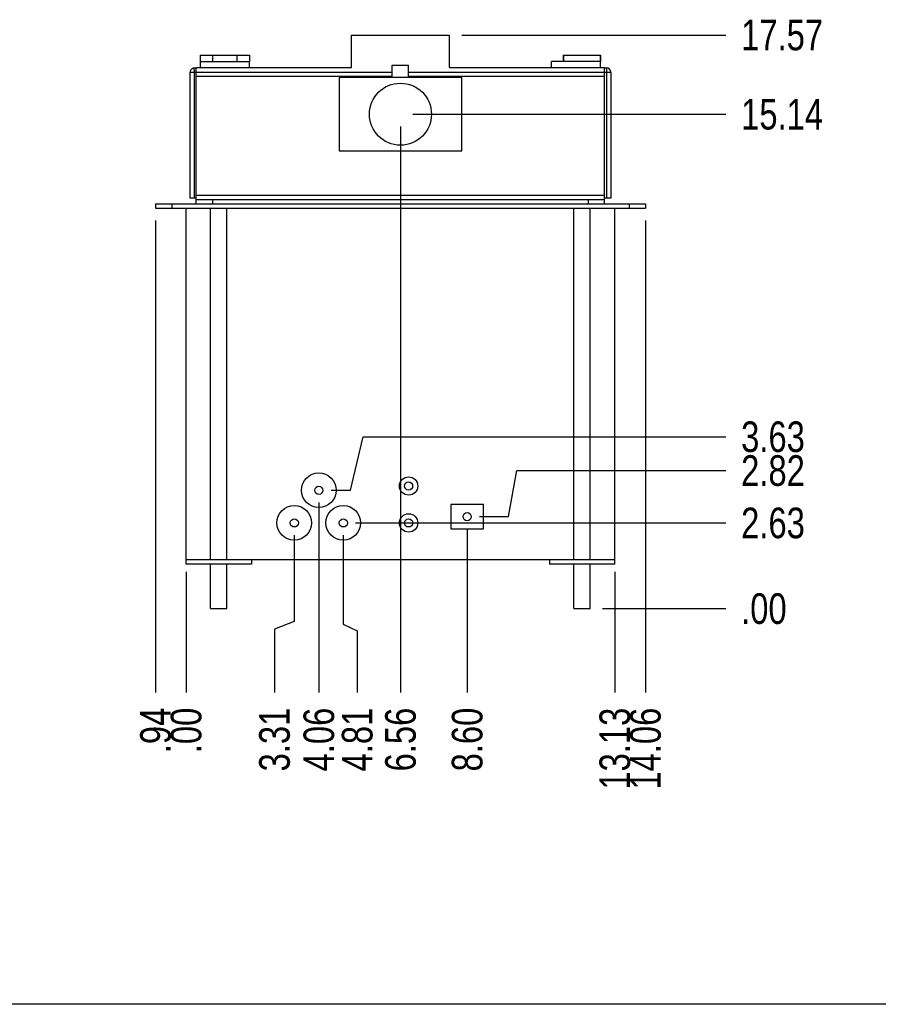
# Model space of a CAD drawing. Header units: inches. Extents: x 0 to 16, y 0 to 10.
# Tile 2 of 37: x 8.5 to 12.9, y 0 to 5. Entities that reach past the tile are written whole.
import ezdxf

# ---------------------------------------------------------------- set-up
doc = ezdxf.new("R2010")
doc.units = ezdxf.units.IN
doc.header["$LTSCALE"] = 0.935
doc.header["$MEASUREMENT"] = 0
doc.layers.get('0').update_dxf_attribs({"linetype": 'CONTINUOUS'})
doc.layers.add('02___PRT_ALL_AXES', color=7, linetype='CONTINUOUS')
doc.styles.get("Standard").update_dxf_attribs({"font": 'txt', "width": 0.8})
doc.dimstyles.new('DIMSTYLE_2', dxfattribs={"dimtxt": 0.15625, "dimasz": 0.1875, "dimexe": 0.125, "dimexo": 0.0625, "dimgap": 0.039062, "dimtad": 0, "dimtih": 1, "dimtoh": 1, "dimlfac": 6, "dimzin": 4, "dimdsep": 46, "dimtxsty": 'Standard', "dimblk": '_FILLED', "dimblk1": '_FILLED', "dimblk2": '_FILLED', "dimcen": 0.09, "dimazin": 1, "dimtfac": 1, "dimtofl": 0, "dimtmove": 0, "dimatfit": 3, "dimldrblk": '_FILLED', "dimfxl": 1, "dimtolj": 1, "dimtzin": 4, "dimarcsym": 0})

# ---------------------------------------------------------------- blocks, each defined once
blk = doc.blocks.new('*D9')
at = {"color": 2, "linetype": 'Continuous', "transparency": 16777216}
blk.add_line((9.1957, 4.0017), (9.1957, 1.5923), dxfattribs=at)
at = {"color": 2, "linetype": 'Continuous', "transparency": 16777216, "insert": (9.1175, 1.5142), "char_height": 0.15625, "width": 0.375, "attachment_point": 3, "rotation": 90, "line_spacing_factor": 0.9}
blk.add_mtext('.94', dxfattribs=at)
blk = doc.blocks.new('_FILLED')
at = {"color": 0, "linetype": 'ByBlock'}
blk.add_solid([(0, 0), (-1, 0.167), (-1, -0.167)], dxfattribs=at)
blk = doc.blocks.new('*D10')
at = {"color": 2, "linetype": 'Continuous', "transparency": 16777216}
blk.add_line((9.3519, 2.2075), (9.3519, 1.5923), dxfattribs=at)
at = {"color": 2, "linetype": 'Continuous', "transparency": 16777216, "insert": (9.2738, 1.5142), "char_height": 0.15625, "width": 0.375, "attachment_point": 3, "rotation": 90, "line_spacing_factor": 0.9}
blk.add_mtext('.00', dxfattribs=at)
blk = doc.blocks.new('*D11')
at = {"color": 2, "linetype": 'Continuous', "transparency": 16777216}
for p, q in [((9.904, 2.395), (9.904, 1.9537)), ((9.904, 1.9537), (9.8029, 1.9158)), ((9.8029, 1.9158), (9.8029, 1.5923))]:
    blk.add_line(p, q, dxfattribs=at)
at = {"color": 2, "linetype": 'Continuous', "transparency": 16777216, "insert": (9.7248, 1.5142), "char_height": 0.15625, "width": 0.5, "attachment_point": 3, "rotation": 90, "line_spacing_factor": 0.9}
blk.add_mtext('3.31', dxfattribs=at)
blk = doc.blocks.new('*D12')
at = {"color": 2, "linetype": 'Continuous', "transparency": 16777216}
blk.add_line((10.029, 2.5617), (10.029, 1.5923), dxfattribs=at)
at = {"color": 2, "linetype": 'Continuous', "transparency": 16777216, "insert": (9.9509, 1.5142), "char_height": 0.15625, "width": 0.5, "attachment_point": 3, "rotation": 90, "line_spacing_factor": 0.9}
blk.add_mtext('4.06', dxfattribs=at)
blk = doc.blocks.new('*D13')
at = {"color": 2, "linetype": 'Continuous', "transparency": 16777216}
for p, q in [((10.154, 2.395), (10.154, 1.9411)), ((10.154, 1.9411), (10.2249, 1.9073)), ((10.2249, 1.9073), (10.2249, 1.5923))]:
    blk.add_line(p, q, dxfattribs=at)
at = {"color": 2, "linetype": 'Continuous', "transparency": 16777216, "insert": (10.1468, 1.5142), "char_height": 0.15625, "width": 0.5, "attachment_point": 3, "rotation": 90, "line_spacing_factor": 0.9}
blk.add_mtext('4.81', dxfattribs=at)
blk = doc.blocks.new('*D14')
at = {"color": 2, "linetype": 'Continuous', "transparency": 16777216}
blk.add_line((10.7861, 2.4272), (10.7861, 1.5923), dxfattribs=at)
at = {"color": 2, "linetype": 'Continuous', "transparency": 16777216, "insert": (10.7079, 1.5142), "char_height": 0.15625, "width": 0.5, "attachment_point": 3, "rotation": 90, "line_spacing_factor": 0.9}
blk.add_mtext('8.60', dxfattribs=at)
blk = doc.blocks.new('*D15')
at = {"color": 2, "linetype": 'Continuous', "transparency": 16777216}
blk.add_line((11.5394, 2.2075), (11.5394, 1.5923), dxfattribs=at)
at = {"color": 2, "linetype": 'Continuous', "transparency": 16777216, "insert": (11.4613, 1.5142), "char_height": 0.15625, "width": 0.625, "attachment_point": 3, "rotation": 90, "line_spacing_factor": 0.9}
blk.add_mtext('13.13', dxfattribs=at)
blk = doc.blocks.new('*D16')
at = {"color": 2, "linetype": 'Continuous', "transparency": 16777216}
blk.add_line((10.4457, 4.4815), (10.4457, 1.5923), dxfattribs=at)
at = {"color": 2, "linetype": 'Continuous', "transparency": 16777216, "insert": (10.3675, 1.5142), "char_height": 0.15625, "width": 0.5, "attachment_point": 3, "rotation": 90, "line_spacing_factor": 0.9}
blk.add_mtext('6.56', dxfattribs=at)
blk = doc.blocks.new('*D17')
at = {"color": 2, "linetype": 'Continuous', "transparency": 16777216}
blk.add_line((11.6957, 4.0017), (11.6957, 1.5923), dxfattribs=at)
at = {"color": 2, "linetype": 'Continuous', "transparency": 16777216, "insert": (11.6175, 1.5142), "char_height": 0.15625, "width": 0.625, "attachment_point": 3, "rotation": 90, "line_spacing_factor": 0.9}
blk.add_mtext('14.06', dxfattribs=at)
blk = doc.blocks.new('*D18')
at = {"color": 2, "linetype": 'Continuous', "transparency": 16777216}
for p, q in [((10.9979, 2.4897), (11.0399, 2.7248)), ((11.0399, 2.7248), (12.1061, 2.7248)), ((10.8486, 2.4897), (10.9979, 2.4897))]:
    blk.add_line(p, q, dxfattribs=at)
at = {"color": 2, "linetype": 'Continuous', "transparency": 16777216, "insert": (12.1842, 2.803), "char_height": 0.15625, "width": 0.5, "attachment_point": 1, "line_spacing_factor": 0.9}
blk.add_mtext('2.82', dxfattribs=at)
blk = doc.blocks.new('*D19')
at = {"color": 2, "linetype": 'Continuous', "transparency": 16777216}
blk.add_line((11.4769, 2.02), (12.1061, 2.02), dxfattribs=at)
at = {"color": 2, "linetype": 'Continuous', "transparency": 16777216, "insert": (12.1842, 2.0981), "char_height": 0.15625, "width": 0.375, "attachment_point": 1, "line_spacing_factor": 0.9}
blk.add_mtext('.00', dxfattribs=at)
blk = doc.blocks.new('*D20')
at = {"color": 2, "linetype": 'Continuous', "transparency": 16777216}
blk.add_line((10.7582, 4.9483), (12.1061, 4.9483), dxfattribs=at)
at = {"color": 2, "linetype": 'Continuous', "transparency": 16777216, "insert": (12.1842, 5.0265), "char_height": 0.15625, "width": 0.625, "attachment_point": 1, "line_spacing_factor": 0.9}
blk.add_mtext('17.57', dxfattribs=at)
blk = doc.blocks.new('*D21')
at = {"color": 2, "linetype": 'Continuous', "transparency": 16777216}
blk.add_line((10.5082, 4.544), (12.1061, 4.544), dxfattribs=at)
at = {"color": 2, "linetype": 'Continuous', "transparency": 16777216, "insert": (12.1842, 4.6221), "char_height": 0.15625, "width": 0.625, "attachment_point": 1, "line_spacing_factor": 0.9}
blk.add_mtext('15.14', dxfattribs=at)
blk = doc.blocks.new('*D22')
at = {"color": 2, "linetype": 'Continuous', "transparency": 16777216}
for p, q in [((10.1906, 2.6242), (10.2559, 2.8975)), ((10.2559, 2.8975), (12.1061, 2.8975)), ((10.0915, 2.6242), (10.1906, 2.6242))]:
    blk.add_line(p, q, dxfattribs=at)
at = {"color": 2, "linetype": 'Continuous', "transparency": 16777216, "insert": (12.1842, 2.9756), "char_height": 0.15625, "width": 0.5, "attachment_point": 1, "line_spacing_factor": 0.9}
blk.add_mtext('3.63', dxfattribs=at)
blk = doc.blocks.new('*D23')
at = {"color": 2, "linetype": 'Continuous', "transparency": 16777216}
blk.add_line((10.2165, 2.4575), (12.1061, 2.4575), dxfattribs=at)
at = {"color": 2, "linetype": 'Continuous', "transparency": 16777216, "insert": (12.1842, 2.5356), "char_height": 0.15625, "width": 0.5, "attachment_point": 1, "line_spacing_factor": 0.9}
blk.add_mtext('2.63', dxfattribs=at)

msp = doc.modelspace()

# ---------------------------------------------------------------- linework, layer by layer
at = {"color": 7, "linetype": 'Continuous'}
for p, q in [((10.1957, 4.7817), (10.1957, 4.9483)), ((10.1957, 4.9483), (10.6957, 4.9483)), ((10.6957, 4.7817), (10.6957, 4.9483)), ((9.3937, 4.7799), (9.404, 4.7799)), ((9.3945, 4.7582), (9.3937, 4.7799)), ((9.404, 4.0867), (9.404, 4.7817)), ((9.404, 4.7817), (10.1957, 4.7817)), ((9.4249, 4.7817), (9.4249, 4.8128)), ((9.4249, 4.8128), (9.6749, 4.8128)), ((9.6749, 4.7817), (9.6749, 4.8128)), ((10.6957, 4.7817), (11.4873, 4.7817)), ((11.2165, 4.7817), (11.2165, 4.8128)), ((11.4665, 4.8128), (11.2165, 4.8128)), ((11.4665, 4.7817), (11.4665, 4.8128)), ((11.4873, 4.0867), (11.4873, 4.7817)), ((11.4873, 4.7799), (11.497, 4.7799)), ((11.497, 4.7799), (11.497, 4.1149)), ((9.3728, 4.1149), (9.3728, 4.759)), ((9.3728, 4.759), (9.3945, 4.7582)), ((9.3945, 4.1149), (9.3945, 4.7582)), ((9.3945, 4.7582), (9.404, 4.7582)), ((9.404, 4.7592), (10.404, 4.7592)), ((9.404, 4.7383), (10.404, 4.7383)), ((10.1332, 4.7315), (10.1332, 4.3565)), ((10.7582, 4.7315), (10.1332, 4.7315)), ((10.4873, 4.7592), (11.4873, 4.7592)), ((10.4873, 4.7383), (11.4873, 4.7383)), ((10.7582, 4.3565), (10.7582, 4.7315)), ((11.4873, 4.7582), (11.5187, 4.7582)), ((11.5187, 4.7582), (11.5187, 4.1149)), ((10.1332, 4.3565), (10.7582, 4.3565)), ((9.404, 4.1308), (11.4873, 4.1308)), ((9.1957, 4.0867), (9.1957, 4.0642)), ((9.1957, 4.0867), (11.6957, 4.0867)), ((9.279, 4.0867), (9.279, 4.0642)), ((9.404, 4.1149), (9.3728, 4.1149)), ((9.404, 4.1092), (11.4873, 4.1092)), ((9.4873, 4.1092), (9.4873, 4.0867)), ((11.404, 4.1092), (11.404, 4.0867)), ((11.5187, 4.1149), (11.4873, 4.1149)), ((11.6123, 4.0867), (11.6123, 4.0642)), ((11.6957, 4.0867), (11.6957, 4.0642)), ((9.1957, 4.0642), (11.6957, 4.0642)), ((9.3519, 2.2475), (9.3519, 4.0642)), ((11.5394, 2.2475), (11.5394, 4.0642)), ((10.8694, 2.5522), (10.7027, 2.5522)), ((10.7027, 2.5522), (10.7027, 2.4272)), ((10.8694, 2.4272), (10.8694, 2.5522)), ((10.7027, 2.4272), (10.8694, 2.4272)), ((9.3519, 2.27), (11.5394, 2.27)), ((9.6853, 2.27), (9.6853, 2.2475)), ((11.2061, 2.27), (11.2061, 2.2475)), ((9.6853, 2.2475), (9.3519, 2.2475)), ((11.5394, 2.2475), (11.2061, 2.2475)), ((16, 0), (0, 0))]:
    msp.add_line(p, q, dxfattribs=at)
for centre, radius, start, end in [((9.3937, 4.759), 0.0208, 90, 180.0017), ((11.497, 4.7582), 0.0217, 0, 90)]:
    msp.add_arc(centre, radius, start, end, dxfattribs=at)
at = {"layer": '02___PRT_ALL_AXES', "color": 7, "linetype": 'Continuous'}
for p, q in [((9.4249, 4.8133), (9.4249, 4.845)), ((9.4249, 4.845), (9.6749, 4.845)), ((9.4865, 4.845), (9.4865, 4.8128)), ((9.6132, 4.8133), (9.6132, 4.845)), ((9.6749, 4.845), (9.6749, 4.8128)), ((11.2781, 4.8133), (11.2781, 4.845)), ((11.2781, 4.845), (11.4666, 4.845)), ((11.2783, 4.845), (11.2783, 4.8133)), ((11.4665, 4.8133), (11.4665, 4.845)), ((11.4666, 4.845), (11.4666, 4.8133)), ((10.404, 4.7315), (10.404, 4.794)), ((10.404, 4.794), (10.4873, 4.794)), ((10.4873, 4.7315), (10.4873, 4.794)), ((9.4769, 2.27), (9.4769, 4.0642)), ((9.5603, 2.27), (9.5603, 4.0642)), ((11.3311, 2.27), (11.3311, 4.0642)), ((11.4144, 2.27), (11.4144, 4.0642)), ((9.4769, 2.02), (9.4769, 2.2475)), ((9.5603, 2.02), (9.5603, 2.2475)), ((11.3311, 2.02), (11.3311, 2.2475)), ((11.4144, 2.02), (11.4144, 2.2475)), ((9.4769, 2.02), (9.5603, 2.02)), ((11.3311, 2.02), (11.4144, 2.02))]:
    msp.add_line(p, q, dxfattribs=at)
for centre, radius in [((10.4457, 4.544), 0.1583), ((10.029, 2.6242), 0.0885), ((10.4873, 2.6458), 0.0467), ((10.4873, 2.6458), 0.0208), ((10.029, 2.6242), 0.0208), ((9.904, 2.4575), 0.0885), ((10.154, 2.4575), 0.0885), ((9.904, 2.4575), 0.0208), ((10.154, 2.4575), 0.0208), ((10.4873, 2.4575), 0.0467), ((10.4873, 2.4575), 0.0208), ((10.7861, 2.4897), 0.0208)]:
    msp.add_circle(centre, radius, dxfattribs=at)

# ---------------------------------------------------------------- dimensions: what is measured, and where the dimension line sits
at = {"color": 2, "linetype": 'Continuous'}
for feature_location, offset, dtype, origin, picture, middle in [((10.7582, 4.9483), (1.3479, 0), 0, (10.6957, 2.02), '*D20', (12.5123, 4.9483)), ((10.5082, 4.544), (1.5979, 0), 0, (10.4457, 2.02), '*D21', (12.5162, 4.544)), ((10.4457, 4.4815), (0, -2.8892), 1, (9.3519, 4.544), '*D16', (10.4457, 1.2642)), ((11.6957, 4.0017), (0, -2.4094), 1, (9.3519, 4.0642), '*D17', (11.6957, 1.2173)), ((9.1957, 4.0017), (0, -2.4094), 1, (9.3519, 2.27), '*D9', (9.1957, 1.3423)), ((10.0915, 2.6242), (2.0146, 0.2733), 0, (10.029, 2.02), '*D22', (12.4381, 2.8975)), ((10.8486, 2.4897), (1.2575, 0.2351), 0, (11.3728, 2.02), '*D18', (12.4342, 2.7248)), ((10.029, 2.5617), (0, -0.9694), 1, (9.3519, 2.6242), '*D12', (10.029, 1.2642)), ((10.2165017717, 2.4575031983), (1.8895881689, 0), 0, (10.1540017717, 2.0200031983), '*D23', (12.4381209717, 2.4575031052)), ((10.78606, 2.42721), (0, -0.83493), 1, (9.35192, 2.48971), '*D14', (10.78606, 1.26025)), ((9.904, 2.395), (-0.1011, -0.8027), 1, (9.3519, 2.4575), '*D11', (9.8029, 1.2485)), ((10.154, 2.395), (0.0709, -0.8027), 1, (9.3519, 2.4575), '*D13', (10.2249, 1.2485)), ((9.3519184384, 2.2075031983), (0, -0.6152223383), 1, (9.3519184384, 2.2700031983), '*D10', (9.3519185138, 1.3383745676)), ((11.5394184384, 2.2075031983), (0, -0.6152223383), 1, (9.3519184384, 2.2700031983), '*D15', (11.5394183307, 1.2211872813)), ((11.4769184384, 2.0200031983), (0.6291715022, 0), 0, (11.3727517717, 2.0200031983), '*D19', (12.3834333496, 2.0200031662))]:
    dim = msp.add_ordinate_dim(feature_location=feature_location, offset=offset, dtype=dtype, origin=origin, dimstyle='DIMSTYLE_2', dxfattribs=at)
    dim.commit()
    dim.dimension.update_dxf_attribs({"geometry": picture, "text_midpoint": middle})

doc.saveas('drawing.dxf')
